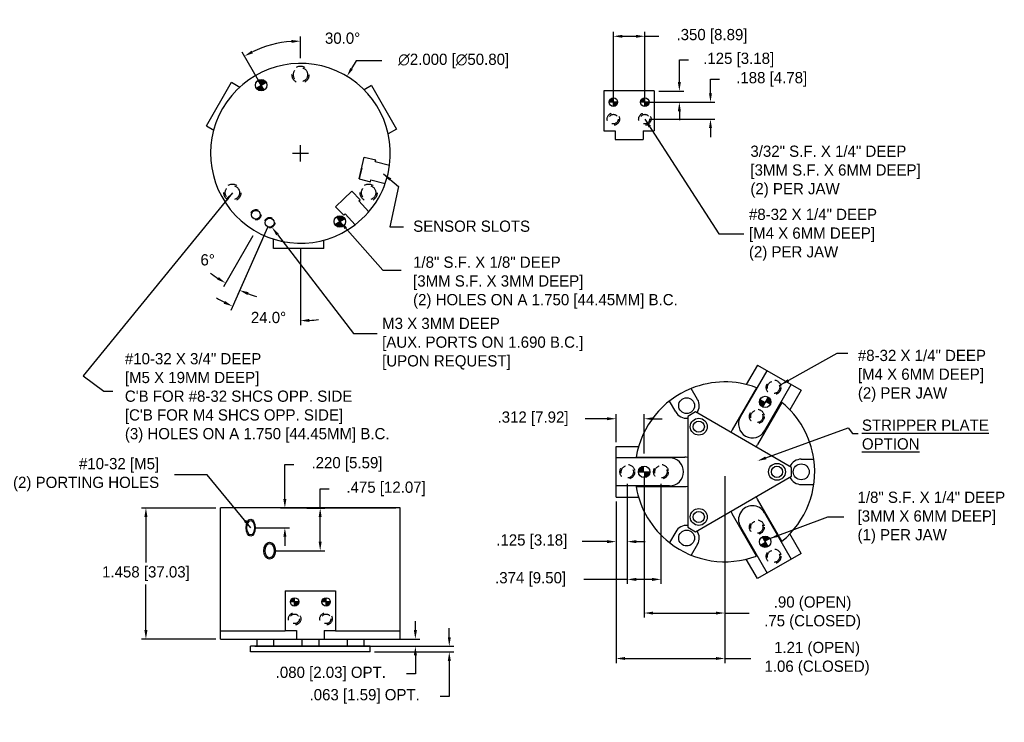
# Model space of a CAD drawing. Extents: x 7 to 18, y 9.9 to 17.7.
import ezdxf

# ---------------------------------------------------------------- set-up
doc = ezdxf.new("R2010")
doc.units = 0
doc.header["$MEASUREMENT"] = 0
doc.linetypes.add('DASHED', pattern=[0.75, 0.5, -0.25])
doc.linetypes.add('DASHEDX2', pattern=[1.5, 1, -0.5])
doc.layers.get('0').update_dxf_attribs({"linetype": 'CONTINUOUS'})
doc.layers.get('DEFPOINTS').update_dxf_attribs({"linetype": 'CONTINUOUS'})
doc.dimstyles.get("Standard").update_dxf_attribs({"dimscale": 0, "dimtxt": 0.125, "dimasz": 0.1, "dimexe": 0.05, "dimexo": 0.05, "dimgap": 0.06, "dimtad": 0, "dimtih": 1, "dimtoh": 1, "dimdec": 3, "dimlfac": -1, "dimzin": 4, "dimdsep": 46, "dimtxsty": 'Standard', "dimcen": 0.09, "dimadec": 0, "dimazin": 0, "dimtp": 0.002, "dimtm": 0.002, "dimtfac": 1, "dimtdec": 3, "dimtofl": 0, "dimtmove": 0, "dimatfit": 3, "dimfxl": 1, "dimtzin": 4, "dimarcsym": 0})

# ---------------------------------------------------------------- blocks, each defined once
blk = doc.blocks.new('*D430')
at = {"color": 0, "linetype": 'ByBlock'}
for p, q in [((13.956, 12.632), (13.956, 11.061)), ((14.854, 12.632), (14.854, 11.061)), ((14.056, 11.111), (14.754, 11.111)), ((14.854, 11.111), (15.124, 11.111))]:
    blk.add_line(p, q, dxfattribs=at)
for points in [[(14.056, 11.127), (14.056, 11.094), (13.956, 11.111)], [(14.754, 11.127), (14.754, 11.094), (14.854, 11.111)]]:
    blk.add_solid(points, dxfattribs=at)
at = {"layer": 'DEFPOINTS', "color": 0, "linetype": 'ByBlock'}
for p in [(13.956, 12.682), (14.854, 12.682), (13.956, 11.111)]:
    blk.add_point(p, dxfattribs=at)
at = {"color": 0, "linetype": 'ByBlock', "insert": (15.83, 11.111), "char_height": 0.125, "attachment_point": 5}
blk.add_mtext('.90 (OPEN)\\P.75 (CLOSED)', dxfattribs=at)
blk = doc.blocks.new('*D431')
at = {"color": 0, "linetype": 'ByBlock'}
for p, q in [((13.544, 13.272), (13.301, 13.272)), ((13.644, 13.012), (13.644, 13.322)), ((13.956, 12.887), (13.956, 13.322)), ((14.056, 13.272), (14.156, 13.272))]:
    blk.add_line(p, q, dxfattribs=at)
for points in [[(13.544, 13.289), (13.544, 13.256), (13.644, 13.272)], [(14.056, 13.289), (14.056, 13.256), (13.956, 13.272)]]:
    blk.add_solid(points, dxfattribs=at)
at = {"layer": 'DEFPOINTS', "color": 0, "linetype": 'ByBlock'}
for p in [(13.644, 13.272), (13.644, 12.962), (13.956, 12.837)]:
    blk.add_point(p, dxfattribs=at)
at = {"color": 0, "linetype": 'ByBlock', "insert": (12.72, 13.272), "char_height": 0.125, "attachment_point": 5}
blk.add_mtext('.312 [7.92]', dxfattribs=at)
blk = doc.blocks.new('*D432')
at = {"color": 0, "linetype": 'ByBlock'}
for p, q in [((13.769, 12.55), (13.769, 11.855)), ((13.644, 12.352), (13.644, 11.855)), ((13.544, 11.905), (13.266, 11.905)), ((13.869, 11.905), (13.969, 11.905))]:
    blk.add_line(p, q, dxfattribs=at)
for points in [[(13.544, 11.922), (13.544, 11.888), (13.644, 11.905)], [(13.869, 11.922), (13.869, 11.888), (13.769, 11.905)]]:
    blk.add_solid(points, dxfattribs=at)
at = {"layer": 'DEFPOINTS', "color": 0, "linetype": 'ByBlock'}
for p in [(13.769, 12.6), (13.644, 12.402), (13.769, 11.905)]:
    blk.add_point(p, dxfattribs=at)
at = {"color": 0, "linetype": 'ByBlock', "insert": (12.706, 11.905), "char_height": 0.125, "attachment_point": 5}
blk.add_mtext('.125 [3.18]', dxfattribs=at)
blk = doc.blocks.new('*D433')
at = {"color": 0, "linetype": 'ByBlock'}
for p, q in [((13.769, 12.55), (13.769, 11.435)), ((14.143, 12.55), (14.143, 11.435)), ((13.769, 11.485), (13.284, 11.485)), ((14.043, 11.485), (13.869, 11.485))]:
    blk.add_line(p, q, dxfattribs=at)
for points in [[(13.869, 11.502), (13.869, 11.468), (13.769, 11.485)], [(14.043, 11.502), (14.043, 11.468), (14.143, 11.485)]]:
    blk.add_solid(points, dxfattribs=at)
at = {"layer": 'DEFPOINTS', "color": 0, "linetype": 'ByBlock'}
for p in [(13.769, 12.6), (14.143, 12.6), (14.143, 11.485)]:
    blk.add_point(p, dxfattribs=at)
at = {"color": 0, "linetype": 'ByBlock', "insert": (12.693, 11.485), "char_height": 0.125, "attachment_point": 5}
blk.add_mtext('.374 [9.50]', dxfattribs=at)
blk = doc.blocks.new('*D434')
at = {"color": 0, "linetype": 'ByBlock'}
for p, q in [((13.644, 12.352), (13.644, 10.555)), ((14.854, 11.632), (14.854, 10.555)), ((13.744, 10.605), (14.754, 10.605)), ((14.854, 10.605), (15.143, 10.605))]:
    blk.add_line(p, q, dxfattribs=at)
for points in [[(13.744, 10.622), (13.744, 10.589), (13.644, 10.605)], [(14.754, 10.622), (14.754, 10.589), (14.854, 10.605)]]:
    blk.add_solid(points, dxfattribs=at)
at = {"layer": 'DEFPOINTS', "color": 0, "linetype": 'ByBlock'}
for p in [(13.644, 12.402), (14.854, 11.682), (14.854, 10.605)]:
    blk.add_point(p, dxfattribs=at)
at = {"color": 0, "linetype": 'ByBlock', "insert": (15.88, 10.605), "char_height": 0.125, "attachment_point": 5}
blk.add_mtext('1.21 (OPEN)\\P1.06 (CLOSED)', dxfattribs=at)
blk = doc.blocks.new('*D475')
at = {"color": 0, "linetype": 'ByBlock'}
for p, q in [((9.603, 15.307), (9.275, 14.738)), ((9.702, 15.256), (9.435, 14.656))]:
    blk.add_line(p, q, dxfattribs=at)
for start, end in [(233.1231, 236.5615), (249.4385, 252.8769)]:
    blk.add_arc((10.133, 16.225), 1.667, start, end, dxfattribs=at)
for points in [[(9.223, 14.848), (9.206, 14.82), (9.3, 14.781)], [(9.541, 14.649), (9.554, 14.68), (9.455, 14.702)]]:
    blk.add_solid(points, dxfattribs=at)
at = {"layer": 'DEFPOINTS', "color": 0, "linetype": 'ByBlock'}
for p in [(10.133, 16.225), (10.133, 16.225), (9.633, 15.359), (9.726, 15.311), (9.402, 14.727)]:
    blk.add_point(p, dxfattribs=at)
at = {"color": 0, "linetype": 'ByBlock', "insert": (9.1, 15.039), "char_height": 0.125, "attachment_point": 5}
blk.add_mtext('6°', dxfattribs=at)
blk = doc.blocks.new('*D476')
at = {"color": 0, "linetype": 'ByBlock'}
for p, q in [((9.959, 12.379), (9.959, 12.765)), ((9.959, 12.765), (10.059, 12.765)), ((11.192, 12.279), (9.909, 12.279)), ((9.629, 12.059), (10.009, 12.059)), ((9.959, 11.959), (9.959, 11.859))]:
    blk.add_line(p, q, dxfattribs=at)
for points in [[(9.942, 12.379), (9.976, 12.379), (9.959, 12.279)], [(9.942, 11.959), (9.976, 11.959), (9.959, 12.059)]]:
    blk.add_solid(points, dxfattribs=at)
at = {"layer": 'DEFPOINTS', "color": 0, "linetype": 'ByBlock'}
for p in [(11.242, 12.279), (9.579, 12.059), (9.959, 12.059)]:
    blk.add_point(p, dxfattribs=at)
at = {"color": 0, "linetype": 'ByBlock', "insert": (10.65, 12.765), "char_height": 0.125, "attachment_point": 5}
blk.add_mtext('.220 [5.59]', dxfattribs=at)
blk = doc.blocks.new('*D477')
at = {"color": 0, "linetype": 'ByBlock'}
for p, q in [((10.352, 12.279), (10.352, 12.492)), ((10.352, 12.492), (10.452, 12.492)), ((10.204, 12.279), (10.402, 12.279)), ((10.352, 11.904), (10.352, 12.179)), ((9.839, 11.804), (10.402, 11.804))]:
    blk.add_line(p, q, dxfattribs=at)
for points in [[(10.335, 12.179), (10.368, 12.179), (10.352, 12.279)], [(10.335, 11.904), (10.368, 11.904), (10.352, 11.804)]]:
    blk.add_solid(points, dxfattribs=at)
at = {"layer": 'DEFPOINTS', "color": 0, "linetype": 'ByBlock'}
for p in [(10.154, 12.279), (9.789, 11.804), (10.352, 11.804)]:
    blk.add_point(p, dxfattribs=at)
at = {"color": 0, "linetype": 'ByBlock', "insert": (11.085, 12.492), "char_height": 0.125, "attachment_point": 5}
blk.add_mtext('.475 [12.07]', dxfattribs=at)
blk = doc.blocks.new('*D494')
at = {"color": 0, "linetype": 'ByBlock'}
for p, q in [((9.192, 12.279), (8.363, 12.279)), ((8.413, 12.179), (8.413, 11.672)), ((8.413, 10.921), (8.413, 11.427)), ((9.192, 10.821), (8.363, 10.821))]:
    blk.add_line(p, q, dxfattribs=at)
for points in [[(8.396, 12.179), (8.43, 12.179), (8.413, 12.279)], [(8.396, 10.921), (8.43, 10.921), (8.413, 10.821)]]:
    blk.add_solid(points, dxfattribs=at)
at = {"layer": 'DEFPOINTS', "color": 0, "linetype": 'ByBlock'}
for p in [(9.242, 12.279), (8.413, 10.821), (9.242, 10.821)]:
    blk.add_point(p, dxfattribs=at)
at = {"color": 0, "linetype": 'ByBlock', "insert": (8.413, 11.55), "char_height": 0.125, "attachment_point": 5}
blk.add_mtext('1.458 [37.03]', dxfattribs=at)
blk = doc.blocks.new('*D495')
at = {"color": 0, "linetype": 'ByBlock'}
for p, q in [((13.614, 16.843), (13.614, 17.577)), ((13.964, 16.843), (13.964, 17.577)), ((13.714, 17.527), (13.864, 17.527)), ((13.964, 17.527), (14.119, 17.527))]:
    blk.add_line(p, q, dxfattribs=at)
for points in [[(13.714, 17.543), (13.714, 17.51), (13.614, 17.527)], [(13.864, 17.543), (13.864, 17.51), (13.964, 17.527)]]:
    blk.add_solid(points, dxfattribs=at)
at = {"layer": 'DEFPOINTS', "color": 0, "linetype": 'ByBlock'}
for p in [(13.964, 17.527), (13.614, 16.793), (13.964, 16.793)]:
    blk.add_point(p, dxfattribs=at)
at = {"color": 0, "linetype": 'ByBlock', "insert": (14.711, 17.527), "char_height": 0.125, "attachment_point": 5}
blk.add_mtext('.350 [8.89]', dxfattribs=at)
blk = doc.blocks.new('*D496')
at = {"color": 0, "linetype": 'ByBlock'}
for p, q in [((14.348, 17.018), (14.348, 17.263)), ((14.348, 17.263), (14.448, 17.263)), ((14.119, 16.918), (14.398, 16.918)), ((14.014, 16.793), (14.398, 16.793)), ((14.348, 16.693), (14.348, 16.593))]:
    blk.add_line(p, q, dxfattribs=at)
for points in [[(14.331, 17.018), (14.365, 17.018), (14.348, 16.918)], [(14.331, 16.693), (14.365, 16.693), (14.348, 16.793)]]:
    blk.add_solid(points, dxfattribs=at)
at = {"layer": 'DEFPOINTS', "color": 0, "linetype": 'ByBlock'}
for p in [(14.069, 16.918), (13.964, 16.793), (14.348, 16.793)]:
    blk.add_point(p, dxfattribs=at)
at = {"color": 0, "linetype": 'ByBlock', "insert": (15.008, 17.263), "char_height": 0.125, "attachment_point": 5}
blk.add_mtext('.125 [3.18]', dxfattribs=at)
blk = doc.blocks.new('*D497')
at = {"color": 0, "linetype": 'ByBlock'}
for p, q in [((13.483, 16.893), (13.483, 17.048)), ((13.483, 17.048), (13.583, 17.048)), ((12.802, 16.793), (13.533, 16.793)), ((12.802, 16.605), (13.533, 16.605)), ((13.483, 16.505), (13.483, 16.405))]:
    blk.add_line(p, q, dxfattribs=at)
for points in [[(13.466, 16.893), (13.499, 16.893), (13.483, 16.793)], [(13.466, 16.505), (13.499, 16.505), (13.483, 16.605)]]:
    blk.add_solid(points, dxfattribs=at)
at = {"layer": 'DEFPOINTS', "color": 0, "linetype": 'ByBlock'}
for p in [(12.752, 16.793), (12.752, 16.605), (13.483, 16.605)]:
    blk.add_point(p, dxfattribs=at)
at = {"color": 0, "linetype": 'ByBlock', "insert": (14.164, 17.048), "char_height": 0.125, "attachment_point": 5}
blk.add_mtext('.188 [4.78]', dxfattribs=at)
blk = doc.blocks.new('*D498')
at = {"color": 0, "linetype": 'ByBlock'}
for p, q in [((10.133, 17.285), (10.133, 17.523)), ((9.665, 17.034), (9.484, 17.349))]:
    blk.add_line(p, q, dxfattribs=at)
blk.add_arc((10.133, 16.225), 1.249, 94.5893, 115.4107, dxfattribs=at)
for points in [[(10.032, 17.486), (10.034, 17.453), (10.133, 17.473)], [(9.605, 17.338), (9.589, 17.367), (9.509, 17.306)]]:
    blk.add_solid(points, dxfattribs=at)
at = {"layer": 'DEFPOINTS', "color": 0, "linetype": 'ByBlock'}
for p in [(9.706, 17.398), (10.133, 17.225), (9.695, 16.982), (10.133, 16.225), (10.133, 16.225)]:
    blk.add_point(p, dxfattribs=at)
at = {"color": 0, "linetype": 'ByBlock', "insert": (10.601, 17.505), "char_height": 0.125, "attachment_point": 5}
blk.add_mtext('30.0°', dxfattribs=at)
blk = doc.blocks.new('*D499')
at = {"color": 0, "linetype": 'ByBlock'}
for p, q in [((9.765, 15.398), (9.356, 14.478)), ((10.133, 15.165), (10.133, 14.313))]:
    blk.add_line(p, q, dxfattribs=at)
for start, end in [(239.8429, 242.9214), (273.0786, 276.1571)]:
    blk.add_arc((10.133, 16.225), 1.861, start, end, dxfattribs=at)
for points in [[(9.293, 14.582), (9.278, 14.552), (9.376, 14.524)], [(10.233, 14.349), (10.232, 14.383), (10.133, 14.363)]]:
    blk.add_solid(points, dxfattribs=at)
at = {"layer": 'DEFPOINTS', "color": 0, "linetype": 'ByBlock'}
for p in [(10.133, 17.225), (10.133, 16.225), (9.789, 15.453), (10.133, 15.225), (9.62, 14.435)]:
    blk.add_point(p, dxfattribs=at)
at = {"color": 0, "linetype": 'ByBlock', "insert": (9.777, 14.398), "char_height": 0.125, "attachment_point": 5}
blk.add_mtext('24.0°', dxfattribs=at)
blk = doc.blocks.new('*D509')
at = {"color": 0, "linetype": 'ByBlock'}
for p, q in [((11.411, 10.921), (11.411, 11.021)), ((9.292, 10.821), (11.461, 10.821)), ((9.626, 10.741), (11.461, 10.741)), ((11.411, 10.641), (11.411, 10.433)), ((11.411, 10.433), (11.311, 10.433))]:
    blk.add_line(p, q, dxfattribs=at)
for points in [[(11.394, 10.921), (11.428, 10.921), (11.411, 10.821)], [(11.394, 10.641), (11.428, 10.641), (11.411, 10.741)]]:
    blk.add_solid(points, dxfattribs=at)
at = {"layer": 'DEFPOINTS', "color": 0, "linetype": 'ByBlock'}
for p in [(9.242, 10.821), (9.576, 10.741), (11.411, 10.741)]:
    blk.add_point(p, dxfattribs=at)
at = {"color": 0, "linetype": 'ByBlock', "insert": (10.47, 10.433), "char_height": 0.125, "attachment_point": 5}
blk.add_mtext('.080 [2.03] OPT.', dxfattribs=at)
blk = doc.blocks.new('*D510')
at = {"color": 0, "linetype": 'ByBlock'}
for p, q in [((11.788, 10.841), (11.788, 10.941)), ((10.958, 10.741), (11.838, 10.741)), ((10.958, 10.679), (11.838, 10.679)), ((11.788, 10.579), (11.788, 10.184)), ((11.788, 10.184), (11.688, 10.184))]:
    blk.add_line(p, q, dxfattribs=at)
for points in [[(11.772, 10.841), (11.805, 10.841), (11.788, 10.741)], [(11.772, 10.579), (11.805, 10.579), (11.788, 10.679)]]:
    blk.add_solid(points, dxfattribs=at)
at = {"layer": 'DEFPOINTS', "color": 0, "linetype": 'ByBlock'}
for p in [(10.908, 10.741), (11.788, 10.741), (10.908, 10.679)]:
    blk.add_point(p, dxfattribs=at)
at = {"color": 0, "linetype": 'ByBlock', "insert": (10.847, 10.184), "char_height": 0.125, "attachment_point": 5}
blk.add_mtext('.063 [1.59] OPT.', dxfattribs=at)
blk = doc.blocks.new('*D515')
at = {"color": 0, "linetype": 'ByBlock'}
for p, q in [((10.752, 17.252), (10.701, 17.167)), ((11.038, 17.252), (10.752, 17.252)), ((10.043, 16.225), (10.223, 16.225)), ((10.133, 16.135), (10.133, 16.315))]:
    blk.add_line(p, q, dxfattribs=at)
blk.add_solid([(10.687, 17.175), (10.715, 17.158), (10.649, 17.081)], dxfattribs=at)
at = {"layer": 'DEFPOINTS', "color": 0, "linetype": 'ByBlock'}
for p in [(10.649, 17.081), (9.617, 15.368)]:
    blk.add_point(p, dxfattribs=at)
at = {"color": 0, "linetype": 'ByBlock', "insert": (11.837, 17.252), "char_height": 0.125, "attachment_point": 5}
blk.add_mtext('∅2.000 [∅50.80]', dxfattribs=at)

msp = doc.modelspace()

# ---------------------------------------------------------------- hatches: boundary and pattern name
for points in [[(9.64, 16.9503, 0.4142136), (9.7274, 16.9269), (9.6954, 16.9823)], [(9.6954, 16.9823), (9.7509, 17.0143, 0.4142136), (9.6634, 17.0377)], [(13.567, 16.7933), (13.6139, 16.7933), (13.6139, 16.8402, 0.4142136)], [(13.6139, 16.7464, 0.4142136), (13.6608, 16.7933), (13.6139, 16.7933)], [(13.917, 16.7933), (13.9639, 16.7933), (13.9639, 16.8402, 0.4142136)], [(13.9639, 16.7464, 0.4142136), (14.0108, 16.7933), (13.9639, 16.7933)], [(10.6024, 15.4113), (10.5704, 15.4668), (10.515, 15.4348, 0.4142136)], [(10.5704, 15.4668), (10.6259, 15.4988, 0.4142136), (10.5384, 15.5222)], [(15.2715, 13.4047), (15.303, 13.4593), (15.2485, 13.4908, 0.4142136)], [(15.3576, 13.4278, 0.4142136), (15.3345, 13.5139), (15.303, 13.4593)], [(13.956, 12.7446, 0.4142136), (13.893, 12.6816), (13.956, 12.6816)], [(14.019, 12.6816), (13.956, 12.6816), (13.956, 12.6186, 0.4142136)], [(15.2715, 11.9585), (15.303, 11.9039), (15.3576, 11.9354, 0.4142136)], [(15.2485, 11.8724, 0.4142136), (15.3345, 11.8494), (15.303, 11.9039)], [(10.0204, 11.2344), (10.0673, 11.2344), (10.0673, 11.2813, 0.4142136)], [(10.0673, 11.1875, 0.4142136), (10.1142, 11.2344), (10.0673, 11.2344)], [(10.3704, 11.2344), (10.4173, 11.2344), (10.4173, 11.2813, 0.4142136)], [(10.4173, 11.1875, 0.4142136), (10.4642, 11.2344), (10.4173, 11.2344)]]:
    msp.add_hatch(color=256).paths.add_polyline_path(points)

# ---------------------------------------------------------------- linework, layer by layer
for p, q in [((9.0855, 16.5303), (9.3655, 17.0153)), ((9.3655, 17.0153), (9.4576, 16.9621)), ((9.64, 16.9503), (9.7509, 17.0143)), ((9.7274, 16.9269), (9.6634, 17.0377)), ((10.9215, 16.9788), (10.84, 16.9317)), ((10.9215, 16.9788), (11.2015, 16.4938)), ((13.5089, 16.9183), (13.5089, 16.4743)), ((14.0689, 16.9183), (13.5089, 16.9183)), ((14.0689, 16.9183), (14.0689, 16.4743)), ((13.6608, 16.7933), (13.567, 16.7933)), ((13.6139, 16.7464), (13.6139, 16.8402)), ((14.0108, 16.7933), (13.917, 16.7933)), ((13.9639, 16.7464), (13.9639, 16.8402)), ((9.0855, 16.5303), (9.167, 16.4833)), ((11.2015, 16.4938), (11.1093, 16.4406)), ((13.5089, 16.4743), (13.6339, 16.4743)), ((13.6339, 16.4743), (13.6339, 16.3803)), ((13.9439, 16.4743), (14.0689, 16.4743)), ((13.9439, 16.4743), (13.9439, 16.3803)), ((13.6339, 16.3803), (13.9439, 16.3803)), ((10.7844, 15.9396), (10.8428, 16.1827)), ((10.8428, 16.1827), (10.9692, 16.1523)), ((10.9645, 16.1329), (10.9692, 16.1523)), ((10.9645, 16.1329), (11.1245, 16.0945)), ((10.8136, 16.0611), (10.7844, 15.9396)), ((10.7844, 15.9396), (10.9108, 15.9092)), ((10.9108, 15.9092), (10.9155, 15.9287)), ((10.9155, 15.9287), (11.0754, 15.8903)), ((10.6148, 15.7168), (10.7055, 15.8028)), ((10.7055, 15.8028), (10.795, 15.7085)), ((10.6148, 15.7168), (10.5241, 15.6307)), ((10.7804, 15.6948), (10.795, 15.7085)), ((10.7804, 15.6948), (10.8937, 15.5754)), ((10.5241, 15.6307), (10.6136, 15.5364)), ((10.515, 15.4348), (10.6259, 15.4988)), ((10.6024, 15.4113), (10.5384, 15.5222)), ((10.6281, 15.5502), (10.6136, 15.5364)), ((10.6281, 15.5502), (10.7413, 15.4309)), ((9.8319, 15.1645), (9.8319, 15.2709)), ((10.3919, 15.1645), (10.3919, 15.2586)), ((10.3919, 15.1645), (9.8319, 15.1645)), ((15.0273, 13.2917), (15.3248, 13.807)), ((15.2165, 13.8695), (15.0915, 13.653)), ((15.2165, 13.8695), (15.7015, 13.5895)), ((14.5508, 13.4881), (14.4808, 13.6094)), ((15.2052, 13.6179), (14.934, 13.1481)), ((15.2957, 13.1367), (15.5932, 13.652)), ((15.7015, 13.5895), (15.5765, 13.373)), ((15.3345, 13.5139), (15.2715, 13.4047)), ((14.3072, 13.3474), (14.2372, 13.4687)), ((15.4893, 13.4539), (15.218, 12.9841)), ((14.5273, 13.3475), (14.4407, 13.2975)), ((14.4407, 13.2975), (14.4407, 12.6816)), ((15.594, 12.7316), (14.5273, 13.3475)), ((13.644, 12.4016), (13.644, 12.9616)), ((13.644, 12.9616), (13.894, 12.9616)), ((14.239, 12.8366), (13.644, 12.8366)), ((13.8676, 12.8456), (14.41, 12.8456)), ((15.704, 12.8222), (15.8441, 12.8222)), ((15.594, 12.6316), (15.594, 12.7316)), ((13.893, 12.6816), (14.019, 12.6816)), ((14.4407, 12.6816), (14.4407, 12.0658)), ((14.5273, 12.0158), (15.594, 12.6316)), ((14.239, 12.5266), (13.644, 12.5266)), ((13.8676, 12.5176), (14.41, 12.5176)), ((15.704, 12.541), (15.8441, 12.541)), ((13.644, 12.4016), (13.894, 12.4016)), ((15.4893, 11.9093), (15.218, 12.3791)), ((11.2423, 12.2794), (9.2423, 12.2794)), ((9.2423, 10.8214), (9.2423, 12.2794)), ((10.1538, 12.2794), (10.1538, 12.2794)), ((11.2423, 10.8214), (11.2423, 12.2794)), ((15.2052, 11.7453), (14.934, 12.2151)), ((15.2957, 12.2265), (15.5932, 11.7112)), ((14.4407, 12.0658), (14.5273, 12.0158)), ((15.0273, 12.0715), (15.3248, 11.5562)), ((14.3072, 12.0158), (14.2372, 11.8945)), ((14.4733, 12.0221), (14.4733, 12.0221)), ((15.3345, 11.8494), (15.2715, 11.9585)), ((15.7015, 11.7737), (15.5765, 11.9902)), ((14.5508, 11.8752), (14.4808, 11.7539)), ((15.7015, 11.7737), (15.2165, 11.4937)), ((14.8422, 11.6817), (14.8658, 11.6817)), ((15.2165, 11.4937), (15.0915, 11.7102)), ((9.9623, 11.3594), (10.5223, 11.3594)), ((9.9623, 11.3594), (9.9623, 10.9154)), ((10.5223, 11.3594), (10.5223, 10.9154)), ((10.1142, 11.2344), (10.0204, 11.2344)), ((10.0673, 11.1875), (10.0673, 11.2813)), ((10.4642, 11.2344), (10.3704, 11.2344)), ((10.4173, 11.1875), (10.4173, 11.2813)), ((9.2423, 10.9144), (9.9623, 10.9144)), ((9.9623, 10.9154), (10.0873, 10.9154)), ((10.0873, 10.9154), (10.0873, 10.8214)), ((10.3973, 10.9154), (10.5223, 10.9154)), ((10.3973, 10.9154), (10.3973, 10.8214)), ((10.5223, 10.9144), (11.2423, 10.9144)), ((9.2423, 10.8214), (11.2423, 10.8214)), ((10.9081, 10.7414), (9.5764, 10.7414)), ((9.5764, 10.6789), (9.5764, 10.7414)), ((9.6468, 10.8214), (9.6468, 10.7414)), ((9.8338, 10.8214), (9.8338, 10.7414)), ((9.9623, 10.8214), (10.5223, 10.8214)), ((10.0873, 10.8214), (10.3973, 10.8214)), ((10.1488, 10.8214), (10.1488, 10.7414)), ((10.3358, 10.8214), (10.3358, 10.7414)), ((10.6508, 10.8214), (10.6508, 10.7414)), ((10.8378, 10.8214), (10.8378, 10.7414)), ((10.9081, 10.6789), (10.9081, 10.7414)), ((10.9081, 10.6789), (9.5764, 10.6789))]:
    msp.add_line(p, q)
for points in [[(9.8761, 15.3222), (10.7212, 14.2206), (10.7212, 14.2206), (10.9856, 14.2201)], [(15.3104, 12.8368), (16.2258, 13.1715), (16.2735, 13.109), (16.3378, 13.1085)]]:
    msp.add_lwpolyline(points)
at = {"linetype": 'DASHED', "ltscale": 0.13}
for centre, radius in [((10.1329, 17.0995), 0.095), ((9.3752, 15.787), 0.095), ((10.8907, 15.787), 0.095), ((15.3965, 13.6213), 0.082), ((15.2095, 13.2974), 0.082), ((13.769, 12.6816), 0.082), ((14.143, 12.6816), 0.082), ((15.2095, 12.0659), 0.082), ((15.3965, 11.742), 0.082)]:
    msp.add_circle(centre, radius, dxfattribs=at)
at = {"linetype": 'DASHED', "ltscale": 0.1}
for centre, radius in [((10.1329, 17.0995), 0.0795), ((13.6139, 16.6053), 0.0532), ((13.9639, 16.6053), 0.0532), ((9.3752, 15.787), 0.0795), ((10.8907, 15.787), 0.0795), ((15.3965, 13.6213), 0.068), ((15.2095, 13.2974), 0.068), ((13.769, 12.6816), 0.068), ((14.143, 12.6816), 0.068), ((15.2095, 12.0659), 0.068), ((15.3965, 11.742), 0.068), ((10.0673, 11.0464), 0.0532), ((10.4173, 11.0464), 0.0532)]:
    msp.add_circle(centre, radius, dxfattribs=at)
for centre, radius in [((9.6954, 16.9823), 0.064), ((13.6139, 16.7933), 0.0469), ((13.6139, 16.7933), 0.0469), ((13.9639, 16.7933), 0.0469), ((13.9639, 16.7933), 0.0469), ((13.9639, 16.7933), 0.0469), ((9.6365, 15.5412), 0.049), ((9.7894, 15.4529), 0.049), ((10.5704, 15.4668), 0.064), ((14.429, 13.4177), 0.0885), ((15.303, 13.4593), 0.063), ((14.564, 13.1839), 0.094), ((14.564, 13.1839), 0.0625), ((13.956, 12.6816), 0.063), ((15.434, 12.6816), 0.094), ((15.434, 12.6816), 0.0625), ((15.704, 12.6816), 0.0885), ((14.564, 12.1793), 0.094), ((14.564, 12.1793), 0.0625), ((14.429, 11.9455), 0.0885), ((15.303, 11.9039), 0.063), ((10.0673, 11.2344), 0.0469), ((10.0673, 11.2344), 0.0469), ((10.4173, 11.2344), 0.0469), ((10.4173, 11.2344), 0.0469), ((10.4173, 11.2344), 0.0469)]:
    msp.add_circle(centre, radius)
at = {"linetype": 'DASHED', "ltscale": 0.12}
for centre in [(13.6139, 16.6053), (13.9639, 16.6053), (10.0673, 11.0464), (10.4173, 11.0464)]:
    msp.add_circle(centre, 0.069, dxfattribs=at)
at = {"linetype": 'DASHEDX2', "ltscale": 0.05}
for centre in [(9.6365, 15.5412), (9.7894, 15.4529)]:
    msp.add_circle(centre, 0.0575, dxfattribs=at)
for centre, radius, start, end in [((10.1329, 16.2245), 1, 352.52717, 307.47283), ((10.1329, 16.2245), 1, 307.47283, 352.52717), ((14.854, 12.6816), 1, 111.91599, 170.56085), ((14.854, 12.6816), 1, 69.43915, 111.91599), ((14.429, 13.4177), 0.1406, 325.22799, 30), ((14.854, 12.6816), 1, 8.08401, 50.56085), ((14.429, 13.4177), 0.1406, 210, 274.77201), ((15.1615, 13.2142), 0.155, 150, 330), ((15.076, 13.0661), 0.164, 150, 160.78869), ((15.076, 13.0661), 0.164, 319.21131, 330), ((14.239, 12.6816), 0.155, 270, 90), ((14.41, 12.6816), 0.164, 79.21131, 90), ((14.854, 12.6816), 1, 309.43915, 8.08401), ((15.704, 12.6816), 0.1406, 90, 154.77201), ((15.704, 12.6816), 0.1406, 205.22799, 270), ((14.854, 12.6816), 1, 189.43915, 231.91599), ((14.41, 12.6816), 0.164, 270, 280.78869), ((15.076, 12.2971), 0.164, 30, 40.78869), ((15.1615, 12.149), 0.155, 30, 210), ((15.076, 12.2971), 0.164, 199.21131, 210), ((14.429, 11.9455), 0.1406, 85.22799, 150), ((14.429, 11.9455), 0.1406, 330, 34.77201), ((14.854, 12.6816), 1, 231.91599, 290.56085)]:
    msp.add_arc(centre, radius, start, end)
for centre, major_axis, ratio in [((9.579, 12.0594), (0, 0.095), 0.5211999), ((9.579, 12.0594), (0, 0.0795), 0.5366335), ((9.7894, 11.8044), (0, 0.095), 0.6822063), ((9.7894, 11.8044), (0, 0.0795), 0.6228174)]:
    msp.add_ellipse(centre, major_axis=major_axis, ratio=ratio)
for points in [[(9.8629, 15.3121), (9.8152, 15.4015), (9.8893, 15.3323)], [(15.3161, 12.8212), (15.2165, 12.8025), (15.3047, 12.8525)]]:
    msp.add_solid(points)

# ---------------------------------------------------------------- texts
at = {"char_height": 0.125}
for s, insert, width, attachment_point in [('3/32" S.F. X 1/4" DEEP\\P[3MM S.F. X 6MM DEEP]\\P(2) PER JAW', (15.1383, 16.3106), 2.882731, 1), ('#8-32 X 1/4" DEEP\\P[M4 X 6MM DEEP]\\P(2) PER JAW', (15.122, 15.6083), 2.541779, 1), ('SENSOR SLOTS', (11.3866, 15.4767), 2.9799, 1), ('1/8" S.F. X 1/8" DEEP\\P[3MM S.F. X 3MM DEEP]\\P(2) HOLES ON A 1.750 [44.45MM] B.C.', (11.3855, 15.0762), 3.851897, 1), ('M3 X 3MM DEEP\\P[AUX. PORTS ON 1.690 B.C.]\\P[UPON REQUEST]', (11.0409, 14.3954), 3.6321, 1), ('#8-32 X 1/4" DEEP\\P[M4 X 6MM DEEP]\\P(2) PER JAW', (16.334, 14.039), 2.1587, 1), ('#10-32 X 3/4" DEEP\\P[M5 X 19MM DEEP]\\PC\'B FOR #8-32 SHCS OPP. SIDE\\P[C\'B FOR M4 SHCS OPP. SIDE]\\P(3) HOLES ON A 1.750 [44.45MM] B.C.', (8.179, 14.0024), 4.548255, 1), ('#10-32 [M5]\\P(2) PORTING HOLES', (8.5603, 12.6501), 2.3511, 6)]:
    msp.add_mtext(s, dxfattribs=dict(at, insert=insert, width=width, attachment_point=attachment_point))
at = {"char_height": 0.125, "attachment_point": 4}
for s, insert in [('\\LSTRIPPER PLATE\\POPTION', (16.3792, 13.0958)), ('1/8" S.F. X 1/4" DEEP\\P[3MM X 6MM DEEP]\\P(1) PER JAW', (16.3304, 12.1716))]:
    msp.add_mtext(s, dxfattribs=dict(at, insert=insert))

# ---------------------------------------------------------------- dimensions: what is measured, and where the dimension line sits
for base, p1, p2, picture, middle in [((13.9639, 17.5265), (13.6139, 16.7933), (13.9639, 16.7933), '*D495', (14.7106, 17.5265)), ((13.644, 13.2725), (13.956, 12.8366), (13.644, 12.9616), '*D431', (12.72, 13.2725)), ((14.143, 11.4851), (13.769, 12.5996), (14.143, 12.5996), '*D433', (12.6929, 11.4851)), ((13.769, 11.9049), (13.644, 12.4016), (13.769, 12.5996), '*D432', (12.7065, 11.9049))]:
    dim = msp.add_linear_dim(base=base, p1=p1, p2=p2, dimstyle='Standard', override={"dimscale": 1})
    dim.commit()
    dim.dimension.update_dxf_attribs({"geometry": picture, "text_midpoint": middle, "dimtype": 160})
for base, line1, line2, picture, middle in [((9.7058, 17.398), ((10.1329, 16.2245), (9.6954, 16.9823)), ((10.1329, 16.2245), (10.1329, 17.2245)), '*D498', (10.6012, 17.3822)), ((9.6199, 14.4353), ((10.1329, 16.2245), (9.7894, 15.4529)), ((10.1329, 15.2245), (10.1329, 17.2245)), '*D499', (9.7766, 14.3976))]:
    dim = msp.add_angular_dim_2l(base=base, line1=line1, line2=line2, dimstyle='Standard', override={"dimexo": 0.06, "dimtad": 1, "dimdec": 1, "dimadec": 1, "dimazin": 1})
    dim.commit()
    dim.dimension.update_dxf_attribs({"geometry": picture, "text_midpoint": middle, "dimtype": 162})
dim = msp.add_diameter_dim_2p(p1=(9.6167, 15.3681), p2=(10.6492, 17.081), dimstyle='Standard', override={"dimscale": 1})
dim.commit()
dim.dimension.update_dxf_attribs({"geometry": '*D515', "text_midpoint": (11.8371, 17.2522), "dimtype": 163})
for base, p1, p2, picture, middle in [((14.348, 16.7933), (14.0689, 16.9183), (13.9639, 16.7933), '*D496', (15.008, 17.2634)), ((9.9589, 12.0594), (11.2423, 12.2794), (9.579, 12.0594), '*D476', (10.6502, 12.7649)), ((10.3516, 11.8044), (10.1538, 12.2794), (9.7894, 11.8044), '*D477', (11.0846, 12.492)), ((8.413, 10.8214), (9.2423, 12.2794), (9.2423, 10.8214), '*D494', (8.413, 11.5496))]:
    dim = msp.add_linear_dim(base=base, p1=p1, p2=p2, angle=90, dimstyle='Standard', override={"dimscale": 1})
    dim.commit()
    dim.dimension.update_dxf_attribs({"geometry": picture, "text_midpoint": middle, "dimtype": 160})
dim = msp.add_linear_dim(base=(14.6942, 16.6053), p1=(13.9639, 16.7933), p2=(13.9639, 16.6053), angle=90, dimstyle='Standard', override={"dimscale": 1})
dim.commit()
dim.dimension.update_dxf_attribs({"geometry": '*D497', "text_midpoint": (15.375, 17.0482), "dimtype": 160, "insert": (1.2114, 0)})
dim = msp.add_angular_dim_2l(base=(9.4024, 14.7266), line1=((10.1329, 16.2245), (9.6329, 15.3585)), line2=((10.1329, 16.2245), (9.7262, 15.311)), text='6%%D', dimstyle='Standard', override={"dimexo": 0.06, "dimtad": 1, "dimadec": 3, "dimazin": 1})
dim.commit()
dim.dimension.update_dxf_attribs({"geometry": '*D475', "text_midpoint": (9.0997, 14.9169), "dimtype": 162})
for base, p1, p2, text, picture, middle in [((13.956, 11.1108), (14.854, 12.6816), (13.956, 12.6816), '.90 (OPEN)\\P.75 (CLOSED)', '*D430', (15.8296, 11.1108)), ((14.854, 10.6054), (13.644, 12.4016), (14.854, 11.6816), '1.21 (OPEN)\\P1.06 (CLOSED)', '*D434', (15.8801, 10.6054))]:
    dim = msp.add_linear_dim(base=base, p1=p1, p2=p2, text=text, dimstyle='Standard', override={"dimscale": 1})
    dim.commit()
    dim.dimension.update_dxf_attribs({"geometry": picture, "text_midpoint": middle, "dimtype": 160})
for base, p1, p2, picture, middle in [((11.4109, 10.7414), (9.2423, 10.8214), (9.5764, 10.7414), '*D509', (10.4696, 10.4334)), ((11.7884835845, 10.7414255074), (10.9081234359, 10.6789255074), (10.9081234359, 10.7414255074), '*D510', (10.8472335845, 10.1844719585))]:
    dim = msp.add_linear_dim(base=base, p1=p1, p2=p2, angle=90, text='<> OPT.', dimstyle='Standard', override={"dimscale": 1})
    dim.commit()
    dim.dimension.update_dxf_attribs({"geometry": picture, "text_midpoint": middle, "dimtype": 160})

# ---------------------------------------------------------------- leaders
for points, override in [([(13.9639, 16.6053), (14.7868, 15.3308), (15.0671, 15.3308)], {"dimscale": 1, "dimexo": 0.06, "dimtad": 1}), ([(11.0555, 15.9977), (11.2232, 15.8559), (11.1256, 15.4072), (11.2777, 15.4078)], {"dimscale": 1, "dimexo": 0.06, "dimtad": 1}), ([(9.3752, 15.787), (7.7135, 13.7486), (7.9436, 13.5795), (8.0436, 13.5795)], {"dimscale": 1, "dimtxt": 0.08, "dimexo": 0.06, "dimtad": 1}), ([(10.5704, 15.4668), (11.0497, 14.9254), (11.2518, 14.9254)], {"dimscale": 1, "dimexo": 0.06, "dimtad": 1}), ([(15.4736, 13.6493), (16.1038, 14.001), (16.2208, 14.001)], {"dimscale": 1, "dimexo": 0.06, "dimtad": 1}), ([(9.579, 12.0594), (9.093, 12.6497), (8.7309, 12.6501)], {"dimscale": 1, "dimexo": 0.06, "dimtad": 1}), ([(15.3554, 11.9388), (16.0014, 12.182), (16.1781, 12.182)], {"dimscale": 1, "dimexo": 0.06, "dimtad": 1})]:
    msp.add_leader(points, dimstyle='Standard', override=override)

doc.saveas('drawing.dxf')
